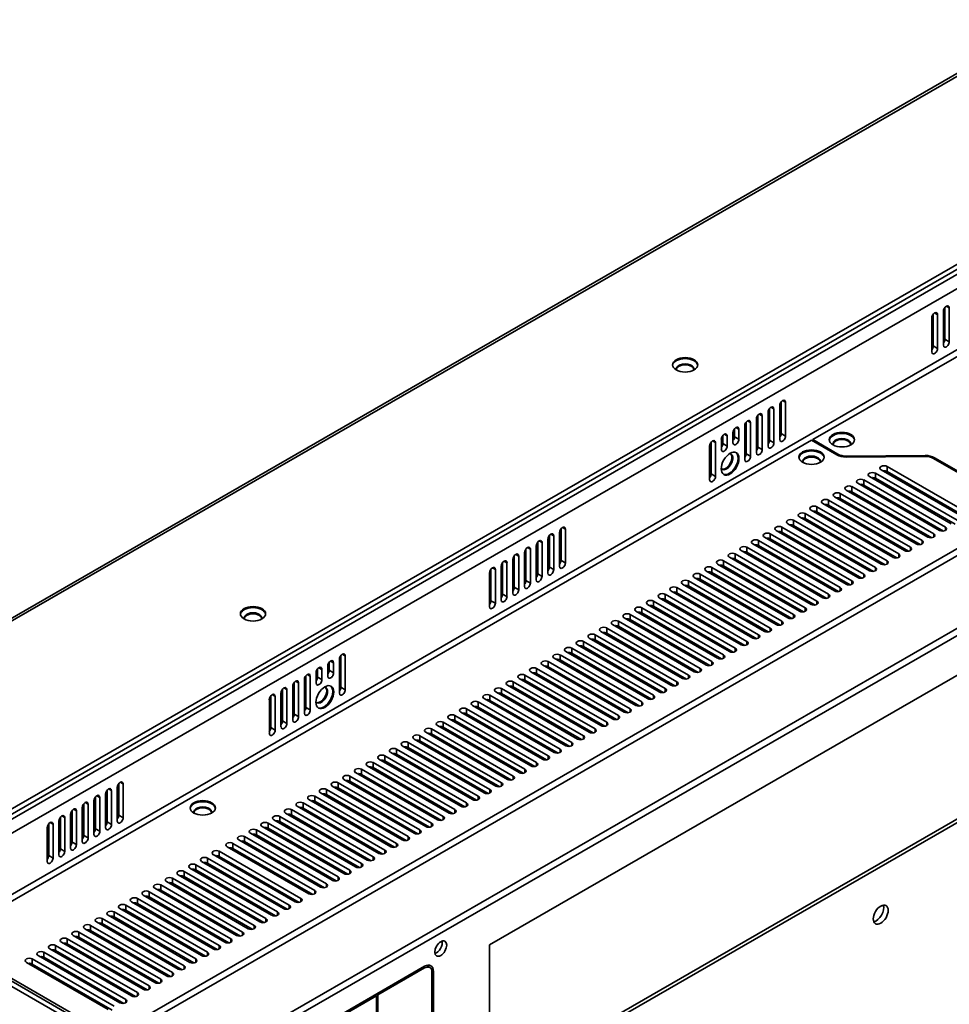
# Model space of a CAD drawing. Header units: millimetres. Extents: x 0 to 2100, y 0 to 1485.
# Tile 4 of 15: x 209 to 434, y 327 to 565. Entities that reach past the tile are written whole.
import ezdxf

# ---------------------------------------------------------------- set-up
doc = ezdxf.new("R2010")
doc.units = ezdxf.units.MM
doc.header["$LTSCALE"] = 5
doc.layers.add('Sichtbare Kanten(ISO)', color=7, linetype='Continuous', lineweight=35)
doc.layers.add('Sichtbare tangentiale Kanten(ISO)', color=7, linetype='Continuous', lineweight=35)

msp = doc.modelspace()

# ---------------------------------------------------------------- linework, layer by layer
at = {"layer": 'Sichtbare Kanten(ISO)'}
for p, q in [((458.29, 564.86), (119.5, 369.77)), ((499.71, 542.48), (159.23, 346.42)), ((499.71, 541.26), (159.23, 345.19)), ((491.4, 517.02), (189.53, 343.19)), ((400.89, 463.27), (474.96, 505.92)), ((430.07, 493.62), (430.07, 485.95)), ((431.13, 485.34), (431.13, 493.52)), ((432.55, 494.33), (432.55, 486.16)), ((432.9, 495.24), (432.9, 487.58)), ((433.96, 486.97), (433.96, 495.15)), ((429.72, 492.7), (429.72, 484.53)), ((393.25, 472.41), (393.25, 464.75)), ((394.31, 464.14), (394.31, 472.32)), ((390.07, 469.87), (390.07, 461.7)), ((390.42, 470.78), (390.42, 463.12)), ((391.48, 462.51), (391.48, 470.69)), ((392.9, 471.5), (392.9, 463.33)), ((384.77, 467.53), (384.77, 459.86)), ((385.83, 459.25), (385.83, 467.43)), ((387.24, 468.24), (387.24, 460.07)), ((387.59, 469.16), (387.59, 461.49)), ((388.66, 460.88), (388.66, 469.06)), ((381.58, 464.99), (381.58, 462.53)), ((381.94, 465.9), (381.94, 463.96)), ((383, 463.35), (383, 465.8)), ((384.41, 466.62), (384.41, 458.44)), ((400.61, 463.11), (190.06, 341.86)), ((376.28, 462.64), (376.28, 454.98)), ((377.34, 454.37), (377.34, 462.54)), ((378.76, 463.36), (378.76, 460.9)), ((379.11, 464.27), (379.11, 462.33)), ((380.17, 461.72), (380.17, 464.17)), ((400.61, 463.11), (406.72, 459.59)), ((407, 459.75), (400.89, 463.27)), ((400.89, 463.27), (400.89, 462.94)), ((375.93, 461.73), (375.93, 453.55)), ((428.1, 459.43), (409.02, 459.28)), ((409.03, 459.05), (428.11, 459.2)), ((430.13, 458.73), (451.96, 446.16)), ((452.25, 446.32), (430.41, 458.89)), ((417.47, 455.96), (437.27, 444.56)), ((438.68, 445.37), (418.88, 456.78)), ((418.88, 455.55), (438.23, 444.41)), ((433.03, 442.12), (413.23, 453.52)), ((414.64, 454.33), (434.44, 442.93)), ((435.85, 443.75), (416.06, 455.15)), ((416.06, 453.92), (435.4, 442.78)), ((408.98, 451.07), (428.78, 439.67)), ((430.2, 440.49), (410.4, 451.89)), ((410.4, 450.66), (429.74, 439.52)), ((411.81, 452.7), (431.61, 441.3)), ((413.23, 452.29), (432.57, 441.15)), ((424.54, 437.23), (404.74, 448.63)), ((406.16, 449.45), (425.95, 438.04)), ((427.37, 438.86), (407.57, 450.26)), ((407.57, 449.03), (426.91, 437.89)), ((400.5, 446.19), (420.3, 434.79)), ((421.71, 435.6), (401.91, 447)), ((401.91, 445.78), (421.26, 434.64)), ((403.33, 447.82), (423.13, 436.42)), ((404.74, 447.41), (424.09, 436.27)), ((416.06, 432.34), (396.26, 443.75)), ((397.67, 444.56), (417.47, 433.16)), ((418.88, 433.97), (399.08, 445.37)), ((399.08, 444.15), (418.43, 433.01)), ((339.94, 441.71), (339.94, 434.05)), ((341, 433.44), (341, 441.61)), ((392.01, 441.3), (411.81, 429.9)), ((413.23, 430.72), (393.43, 442.12)), ((394.84, 442.93), (414.64, 431.53)), ((396.26, 442.52), (415.6, 431.38)), ((336.75, 439.17), (336.75, 430.99)), ((337.11, 440.08), (337.11, 432.42)), ((338.17, 431.81), (338.17, 439.98)), ((339.58, 440.8), (339.58, 432.62)), ((407.57, 427.46), (387.77, 438.86)), ((389.19, 439.67), (408.98, 428.27)), ((410.4, 429.09), (390.6, 440.49)), ((390.6, 439.26), (409.94, 428.12)), ((393.43, 440.89), (412.77, 429.75)), ((331.45, 436.82), (331.45, 429.16)), ((332.51, 428.55), (332.51, 436.73)), ((333.92, 437.54), (333.92, 429.37)), ((334.28, 438.45), (334.28, 430.79)), ((335.34, 430.18), (335.34, 438.36)), ((383.53, 436.42), (403.33, 425.01)), ((404.74, 425.83), (384.94, 437.23)), ((386.36, 438.04), (406.16, 426.64)), ((387.77, 437.63), (407.12, 426.49)), ((328.27, 434.28), (328.27, 426.11)), ((328.62, 435.2), (328.62, 427.53)), ((329.68, 426.92), (329.68, 435.1)), ((331.1, 435.91), (331.1, 427.74)), ((399.08, 422.57), (379.29, 433.97)), ((380.7, 434.79), (400.5, 423.39)), ((401.91, 424.2), (382.11, 435.6)), ((382.11, 434.38), (401.46, 423.24)), ((384.94, 436), (404.29, 424.86)), ((322.96, 431.94), (322.96, 424.28)), ((324.03, 423.67), (324.03, 431.84)), ((325.44, 432.65), (325.44, 424.48)), ((325.79, 433.57), (325.79, 425.9)), ((326.85, 425.29), (326.85, 433.47)), ((375.04, 431.53), (394.84, 420.13)), ((396.26, 420.94), (376.46, 432.34)), ((377.87, 433.16), (397.67, 421.76)), ((379.29, 432.75), (398.63, 421.61)), ((322.61, 431.03), (322.61, 422.85)), ((390.6, 417.68), (370.8, 429.09)), ((372.21, 429.9), (392.01, 418.5)), ((393.43, 419.31), (373.63, 430.72)), ((373.63, 429.49), (392.97, 418.35)), ((376.46, 431.12), (395.8, 419.98)), ((366.56, 426.64), (386.36, 415.24)), ((387.77, 416.06), (367.97, 427.46)), ((369.39, 428.27), (389.19, 416.87)), ((370.8, 427.86), (390.14, 416.72)), ((363.73, 425.01), (383.53, 413.61)), ((384.94, 414.43), (365.14, 425.83)), ((365.14, 424.6), (384.49, 413.46)), ((367.97, 426.23), (387.32, 415.09)), ((379.29, 411.17), (359.49, 422.57)), ((360.9, 423.39), (380.7, 411.98)), ((382.11, 412.8), (362.32, 424.2)), ((362.32, 422.97), (381.66, 411.83)), ((355.24, 420.13), (375.04, 408.73)), ((376.46, 409.54), (356.66, 420.94)), ((356.66, 419.72), (376, 408.58)), ((358.07, 421.76), (377.87, 410.36)), ((359.49, 421.34), (378.83, 410.21)), ((370.8, 406.28), (351, 417.68)), ((352.42, 418.5), (372.21, 407.1)), ((373.63, 407.91), (353.83, 419.31)), ((353.83, 418.09), (373.17, 406.95)), ((346.76, 415.24), (366.56, 403.84)), ((367.97, 404.65), (348.17, 416.06)), ((348.17, 414.83), (367.52, 403.69)), ((349.59, 416.87), (369.39, 405.47)), ((351, 416.46), (370.35, 405.32)), ((450.28, 414.51), (322.58, 340.97)), ((362.32, 401.4), (342.52, 412.8)), ((343.93, 413.61), (363.73, 402.21)), ((365.14, 403.03), (345.34, 414.43)), ((345.34, 413.2), (364.69, 402.06)), ((286.27, 410.1), (286.27, 401.92)), ((286.62, 411.01), (286.62, 403.35)), ((287.68, 402.74), (287.68, 410.91)), ((338.27, 410.36), (358.07, 398.95)), ((359.49, 399.77), (339.69, 411.17)), ((339.69, 409.94), (359.03, 398.8)), ((341.1, 411.98), (360.9, 400.58)), ((342.52, 411.57), (361.86, 400.43)), ((280.96, 407.75), (280.96, 405.81)), ((282.02, 405.2), (282.02, 407.65)), ((283.44, 408.47), (283.44, 406.01)), ((283.79, 409.38), (283.79, 407.44)), ((284.85, 406.83), (284.85, 409.28)), ((353.83, 396.51), (334.03, 407.91)), ((335.45, 408.73), (355.24, 397.33)), ((356.66, 398.14), (336.86, 409.54)), ((336.86, 408.31), (356.2, 397.18)), ((277.78, 405.21), (277.78, 397.03)), ((278.13, 406.12), (278.13, 398.46)), ((279.19, 397.85), (279.19, 406.02)), ((280.61, 406.84), (280.61, 404.39)), ((329.79, 405.47), (349.59, 394.07)), ((351, 394.88), (331.2, 406.28)), ((332.62, 407.1), (352.42, 395.7)), ((334.03, 406.69), (353.38, 395.55)), ((272.48, 402.86), (272.48, 395.2)), ((273.54, 394.59), (273.54, 402.77)), ((274.95, 403.58), (274.95, 395.41)), ((275.31, 404.49), (275.31, 396.83)), ((276.37, 396.22), (276.37, 404.4)), ((345.34, 391.62), (325.55, 403.03)), ((326.96, 403.84), (346.76, 392.44)), ((348.17, 393.25), (328.37, 404.65)), ((328.37, 403.43), (347.72, 392.29)), ((331.2, 405.06), (350.55, 393.92)), ((269.65, 401.24), (269.65, 393.57)), ((270.71, 392.96), (270.71, 401.14)), ((272.12, 401.95), (272.12, 393.78)), ((321.3, 400.58), (341.1, 389.18)), ((342.52, 390), (322.72, 401.4)), ((324.13, 402.21), (343.93, 390.81)), ((325.55, 401.8), (344.89, 390.66)), ((269.3, 400.32), (269.3, 392.15)), ((336.86, 386.74), (317.06, 398.14)), ((318.47, 398.95), (338.27, 387.55)), ((339.69, 388.37), (319.89, 399.77)), ((319.89, 398.54), (339.23, 387.4)), ((322.72, 400.17), (342.06, 389.03)), ((312.82, 395.7), (332.62, 384.29)), ((334.03, 385.11), (314.23, 396.51)), ((315.65, 397.33), (335.45, 385.92)), ((317.06, 396.91), (336.4, 385.77)), ((328.37, 381.85), (308.58, 393.25)), ((309.99, 394.07), (329.79, 382.67)), ((331.2, 383.48), (311.4, 394.88)), ((311.4, 393.66), (330.75, 382.52)), ((314.23, 395.28), (333.58, 384.14)), ((325.55, 380.22), (305.75, 391.62)), ((307.16, 392.44), (326.96, 381.04)), ((308.58, 392.03), (327.92, 380.89)), ((301.5, 389.18), (321.3, 377.78)), ((322.72, 378.59), (302.92, 390)), ((302.92, 388.77), (322.26, 377.63)), ((304.33, 390.81), (324.13, 379.41)), ((305.75, 390.4), (325.09, 379.26)), ((317.06, 375.34), (297.26, 386.74)), ((298.68, 387.55), (318.47, 376.15)), ((319.89, 376.97), (300.09, 388.37)), ((300.09, 387.14), (319.43, 376)), ((293.02, 384.29), (312.82, 372.89)), ((314.23, 373.71), (294.43, 385.11)), ((294.43, 383.88), (313.78, 372.74)), ((295.85, 385.92), (315.65, 374.52)), ((297.26, 385.51), (316.61, 374.37)), ((308.58, 370.45), (288.78, 381.85)), ((290.19, 382.67), (309.99, 371.26)), ((311.4, 372.08), (291.6, 383.48)), ((291.6, 382.25), (310.95, 371.11)), ((232.48, 379.12), (232.48, 370.95)), ((232.83, 380.03), (232.83, 372.37)), ((233.89, 371.76), (233.89, 379.94)), ((284.53, 379.41), (304.33, 368.01)), ((305.75, 368.82), (285.95, 380.22)), ((285.95, 379), (305.29, 367.86)), ((287.36, 381.04), (307.16, 369.64)), ((288.78, 380.63), (308.12, 369.49)), ((322.58, 306.22), (449.5, 379.32)), ((227.17, 376.77), (227.17, 369.11)), ((228.23, 368.5), (228.23, 376.68)), ((229.65, 377.49), (229.65, 369.32)), ((230, 378.4), (230, 370.74)), ((231.06, 370.13), (231.06, 378.31)), ((300.09, 365.56), (280.29, 376.97)), ((281.71, 377.78), (301.5, 366.38)), ((302.92, 367.19), (283.12, 378.59)), ((283.12, 377.37), (302.46, 366.23)), ((322.58, 305.33), (450.28, 378.87)), ((223.99, 374.23), (223.99, 366.06)), ((224.34, 375.15), (224.34, 367.48)), ((225.41, 366.87), (225.41, 375.05)), ((226.82, 375.86), (226.82, 367.69)), ((276.05, 374.52), (295.85, 363.12)), ((297.26, 363.93), (277.46, 375.34)), ((278.88, 376.15), (298.68, 364.75)), ((280.29, 375.74), (299.64, 364.6)), ((218.69, 371.89), (218.69, 364.23)), ((219.75, 363.62), (219.75, 371.79)), ((221.16, 372.61), (221.16, 364.43)), ((221.52, 373.52), (221.52, 365.86)), ((222.58, 365.24), (222.58, 373.42)), ((291.6, 360.68), (271.81, 372.08)), ((273.22, 372.89), (293.02, 361.49)), ((294.43, 362.31), (274.63, 373.71)), ((274.63, 372.48), (293.98, 361.34)), ((277.46, 374.11), (296.81, 362.97)), ((215.86, 370.26), (215.86, 362.6)), ((216.92, 361.99), (216.92, 370.16)), ((218.33, 370.98), (218.33, 362.8)), ((267.56, 369.64), (287.36, 358.23)), ((288.78, 359.05), (268.98, 370.45)), ((270.39, 371.26), (290.19, 359.86)), ((271.81, 370.85), (291.15, 359.71)), ((215.51, 369.35), (215.51, 361.17)), ((283.12, 355.79), (263.32, 367.19)), ((264.73, 368.01), (284.53, 356.61)), ((285.95, 357.42), (266.15, 368.82)), ((266.15, 367.6), (285.49, 356.46)), ((268.98, 369.22), (288.32, 358.08)), ((259.08, 364.75), (278.88, 353.35)), ((280.29, 354.16), (260.49, 365.56)), ((261.91, 366.38), (281.71, 354.98)), ((263.32, 365.97), (282.66, 354.83)), ((255.72, 362.82), (275.52, 351.41)), ((276.93, 352.23), (257.13, 363.63)), ((257.13, 362.4), (276.48, 351.26)), ((260.49, 364.34), (279.84, 353.2)), ((271.28, 348.97), (251.48, 360.37)), ((252.89, 361.19), (272.69, 349.78)), ((274.1, 350.6), (254.3, 362)), ((254.3, 360.77), (273.65, 349.63)), ((247.23, 357.93), (267.03, 346.53)), ((268.45, 347.34), (248.65, 358.74)), ((248.65, 357.52), (267.99, 346.38)), ((250.06, 359.56), (269.86, 348.16)), ((251.48, 359.15), (270.82, 348.01)), ((262.79, 344.08), (242.99, 355.49)), ((244.41, 356.3), (264.2, 344.9)), ((265.62, 345.71), (245.82, 357.11)), ((245.82, 355.89), (265.16, 344.75)), ((238.75, 353.04), (258.55, 341.64)), ((259.96, 342.46), (240.16, 353.86)), ((241.58, 354.67), (261.38, 343.27)), ((242.99, 354.26), (262.34, 343.12)), ((254.3, 339.2), (234.51, 350.6)), ((235.92, 351.41), (255.72, 340.01)), ((257.13, 340.83), (237.33, 352.23)), ((237.33, 351), (256.68, 339.86)), ((240.16, 352.63), (259.51, 341.49)), ((230.26, 348.16), (250.06, 336.75)), ((251.48, 337.57), (231.68, 348.97)), ((233.09, 349.78), (252.89, 338.38)), ((234.51, 349.37), (253.85, 338.23)), ((245.82, 334.31), (226.02, 345.71)), ((227.43, 346.53), (247.23, 335.13)), ((248.65, 335.94), (228.85, 347.34)), ((228.85, 346.12), (248.19, 334.98)), ((231.68, 347.74), (251.02, 336.6)), ((221.78, 343.27), (241.58, 331.87)), ((242.99, 332.68), (223.19, 344.08)), ((224.61, 344.9), (244.41, 333.5)), ((226.02, 344.49), (245.36, 333.35)), ((237.33, 329.43), (217.54, 340.83)), ((218.95, 341.64), (238.75, 330.24)), ((240.16, 331.05), (220.36, 342.46)), ((220.36, 341.23), (239.71, 330.09)), ((223.19, 342.86), (242.54, 331.72)), ((322.58, 340.97), (322.58, 305.33)), ((234.51, 327.8), (214.71, 339.2)), ((216.12, 340.01), (235.92, 328.61)), ((217.54, 339.6), (236.88, 328.46)), ((229.07, 318.18), (196.6, 336.87)), ((197.67, 337.49), (230.13, 318.79)), ((198.09, 337.91), (231.04, 318.94)), ((210.46, 336.75), (230.26, 325.35)), ((231.68, 326.17), (211.88, 337.57)), ((211.88, 336.34), (231.22, 325.2)), ((213.29, 338.38), (233.09, 326.98)), ((214.71, 337.97), (234.05, 326.83)), ((306.91, 335.8), (255.29, 306.07)), ((295.6, 328.87), (306.91, 335.39)), ((307.33, 335.99), (308.16, 335.51)), ((308.68, 334.36), (308.68, 218.27)), ((309.03, 218.47), (309.03, 334.56)), ((295.6, 328.87), (295.24, 329.08)), ((295.25, 328.67), (266.96, 312.38)), ((294.89, 328.87), (295.25, 328.67)), ((295.25, 318.86), (295.25, 328.67)), ((295.6, 318.65), (295.6, 328.87))]:
    msp.add_line(p, q, dxfattribs=at)
for centre, major_axis, ratio, start_param, end_param in [((433.25, 494.74), (-0.499, -0.867), 0.578093, 2.354261, 5.495853), ((430.42, 493.11), (-0.499, -0.867), 0.578093, 2.354261, 5.495853), ((432.19, 487.18), (0.499, 0.867), 0.578093, 4.448672, 5.495853), ((433.25, 486.56), (-0.499, -0.867), 0.578093, 5.495853, 8.637446), ((429.36, 485.55), (0.499, 0.867), 0.578093, 4.448672, 5.495853), ((430.42, 484.94), (-0.499, -0.867), 0.578093, 5.495853, 8.637446), ((369.99, 481.13), (-3.05, 0), 0.575865, 3.213807, 6.210978), ((369.99, 480.39), (2.15, 0), 0.575865, 6.046921, 9.661058), ((369.99, 480.16), (-2.15, 0), 0.575862, 3.237479, 6.187285), ((393.6, 471.91), (-0.499, -0.867), 0.578093, 2.354261, 5.495853), ((387.95, 468.65), (-0.499, -0.867), 0.578093, 2.354261, 5.495853), ((390.78, 470.28), (-0.499, -0.867), 0.578093, 2.354261, 5.495853), ((385.12, 467.02), (-0.499, -0.867), 0.578093, 2.354261, 5.495853), ((382.29, 465.39), (-0.499, -0.867), 0.578093, 2.354261, 5.495853), ((392.54, 464.34), (0.499, 0.867), 0.578093, 4.448676, 5.495853), ((407.96, 463.02), (-3.05, 0), 0.575858, 3.213801, 6.21097), ((376.63, 462.14), (-0.499, -0.867), 0.578093, 2.354261, 5.495853), ((379.46, 463.76), (-0.499, -0.867), 0.578093, 2.354261, 5.495853), ((381.23, 463.55), (0.499, 0.867), 0.578093, 4.448678, 5.495853), ((382.29, 462.94), (-0.499, -0.867), 0.578093, 5.495853, 8.637446), ((389.72, 462.72), (0.499, 0.867), 0.578093, 4.448677, 5.495853), ((390.78, 462.1), (-0.499, -0.867), 0.578093, 5.495853, 8.637446), ((393.6, 463.73), (-0.499, -0.867), 0.578093, 5.495853, 8.637446), ((407.96, 462.28), (2.15, 0), 0.575858, 6.046909, 9.661038), ((407.96, 462.04), (2.15, 0), 0.575862, 0.095901, 3.045705), ((378.4, 461.92), (0.499, 0.867), 0.578093, 4.448678, 5.495853), ((379.46, 461.31), (-0.499, -0.867), 0.578093, 5.495853, 8.637446), ((380.66, 457.59), (1.52, 2.64), 0.578097, 3.213385, 6.211386), ((386.89, 461.09), (0.499, 0.867), 0.578093, 4.448677, 5.495853), ((387.95, 460.48), (-0.499, -0.867), 0.578093, 5.495853, 8.637446), ((400.61, 458.78), (-3.05, 0), 0.575862, 3.213804, 6.210974), ((380.02, 457.96), (-1.07, -1.86), 0.578097, 6.040749, 9.667198), ((379.82, 458.08), (-1.07, -1.86), 0.578093, 0.095345, 3.046261), ((384.06, 459.46), (0.499, 0.867), 0.578093, 4.448677, 5.495853), ((385.12, 458.85), (-0.499, -0.867), 0.578093, 5.495853, 8.637446), ((400.61, 458.05), (2.15, 0), 0.575862, 6.046914, 9.661049), ((400.61, 457.81), (-2.15, 0), 0.575862, 3.237486, 6.187292), ((408.98, 460.89), (-3.2, 0), 0.575862, 0.785398, 1.58488), ((408.98, 460.89), (-2.8, 0), 0.575862, 0.785398, 1.58488), ((428.15, 457.59), (3.2, 0), 0.575862, 0.785398, 1.58488), ((428.15, 457.59), (-2.8, 0), 0.575862, 3.926991, 4.726473), ((415.35, 454.74), (-1, 0), 0.575862, 3.926991, 7.068583), ((418.18, 456.37), (-1, 0), 0.575862, 3.926991, 7.068583), ((418.18, 455.14), (1, 0), 0.575862, 0.785398, 1.825871), ((375.57, 454.57), (0.499, 0.867), 0.578093, 4.448678, 5.495853), ((376.63, 453.96), (-0.499, -0.867), 0.578093, 5.495853, 8.637446), ((412.52, 453.11), (-1, 0), 0.575862, 3.926991, 7.068583), ((415.35, 453.51), (1, 0), 0.575862, 0.785398, 1.825871), ((406.86, 449.85), (-1, 0), 0.575862, 3.926991, 7.068583), ((409.69, 451.48), (-1, 0), 0.575862, 3.926991, 7.068583), ((409.69, 450.26), (1, 0), 0.575862, 0.785398, 1.825871), ((412.52, 451.88), (1, 0), 0.575862, 0.785398, 1.825871), ((404.03, 448.22), (-1, 0), 0.575862, 3.926991, 7.068583), ((406.86, 448.63), (1, 0), 0.575862, 0.785398, 1.825871), ((401.21, 446.6), (-1, 0), 0.575862, 3.926991, 7.068583), ((401.21, 445.37), (1, 0), 0.575862, 0.785398, 1.825871), ((404.03, 447), (1, 0), 0.575862, 0.785398, 1.825871), ((395.55, 443.34), (-1, 0), 0.575862, 3.926991, 7.068583), ((398.38, 444.97), (-1, 0), 0.575862, 3.926991, 7.068583), ((398.38, 443.74), (1, 0), 0.575862, 0.785398, 1.825871), ((340.29, 441.21), (-0.499, -0.867), 0.578093, 2.354261, 5.495853), ((392.72, 441.71), (-1, 0), 0.575862, 3.926991, 7.068583), ((392.72, 440.48), (1, 0), 0.575862, 0.785398, 1.825871), ((395.55, 442.11), (1, 0), 0.575862, 0.785398, 1.825871), ((432.32, 441.71), (1, 0), 0.575862, 3.926991, 7.068583), ((334.63, 437.95), (-0.499, -0.867), 0.578093, 2.354261, 5.495853), ((337.46, 439.58), (-0.499, -0.867), 0.578093, 2.354261, 5.495853), ((387.06, 438.45), (-1, 0), 0.575862, 3.926991, 7.068583), ((389.89, 440.08), (-1, 0), 0.575862, 3.926991, 7.068583), ((389.89, 438.85), (1, 0), 0.575862, 0.785398, 1.825871), ((426.66, 438.45), (1, 0), 0.575862, 3.926991, 7.068583), ((429.49, 440.08), (1, 0), 0.575862, 3.926991, 7.068583), ((331.8, 436.32), (-0.499, -0.867), 0.578093, 2.354261, 5.495853), ((384.24, 436.82), (-1, 0), 0.575862, 3.926991, 7.068583), ((384.24, 435.6), (1, 0), 0.575862, 0.785398, 1.825871), ((387.06, 437.23), (1, 0), 0.575862, 0.785398, 1.825871), ((423.83, 436.82), (1, 0), 0.575862, 3.926991, 7.068583), ((326.15, 433.06), (-0.499, -0.867), 0.578093, 2.354261, 5.495853), ((328.98, 434.69), (-0.499, -0.867), 0.578093, 2.354261, 5.495853), ((339.23, 433.64), (0.499, 0.867), 0.578093, 4.448682, 5.495853), ((378.58, 433.57), (-1, 0), 0.575862, 3.926991, 7.068583), ((381.41, 435.19), (-1, 0), 0.575862, 3.926991, 7.068583), ((381.41, 433.97), (1, 0), 0.575862, 0.785398, 1.825871), ((418.18, 433.57), (1, 0), 0.575862, 3.926991, 7.068583), ((421.01, 435.19), (1, 0), 0.575862, 3.926991, 7.068583), ((323.32, 431.43), (-0.499, -0.867), 0.578093, 2.354261, 5.495853), ((336.4, 432.01), (0.499, 0.867), 0.578093, 4.448682, 5.495853), ((337.46, 431.4), (-0.499, -0.867), 0.578093, 5.495853, 8.637446), ((340.29, 433.03), (-0.499, -0.867), 0.578093, 5.495853, 8.637446), ((375.75, 431.94), (-1, 0), 0.575862, 3.926991, 7.068583), ((378.58, 432.34), (1, 0), 0.575862, 0.785398, 1.825871), ((415.35, 431.94), (1, 0), 0.575862, 3.926991, 7.068583), ((330.74, 428.76), (0.499, 0.867), 0.578093, 4.448683, 5.495853), ((333.57, 430.38), (0.499, 0.867), 0.578093, 4.448682, 5.495853), ((334.63, 429.77), (-0.499, -0.867), 0.578093, 5.495853, 8.637446), ((370.09, 428.68), (-1, 0), 0.575862, 3.926991, 7.068583), ((372.92, 430.31), (-1, 0), 0.575862, 3.926991, 7.068583), ((372.92, 429.08), (1, 0), 0.575862, 0.785398, 1.825871), ((375.75, 430.71), (1, 0), 0.575862, 0.785398, 1.825871), ((409.69, 428.68), (1, 0), 0.575862, 3.926991, 7.068583), ((412.52, 430.31), (1, 0), 0.575862, 3.926991, 7.068583), ((327.91, 427.13), (0.499, 0.867), 0.578093, 4.448683, 5.495853), ((328.98, 426.52), (-0.499, -0.867), 0.578093, 5.495853, 8.637446), ((331.8, 428.14), (-0.499, -0.867), 0.578093, 5.495853, 8.637446), ((367.27, 427.05), (-1, 0), 0.575862, 3.926991, 7.068583), ((370.09, 427.45), (1, 0), 0.575862, 0.785398, 1.825871), ((406.86, 427.05), (1, 0), 0.575862, 3.926991, 7.068583), ((322.26, 423.87), (0.499, 0.867), 0.578093, 4.448684, 5.495853), ((325.09, 425.5), (0.499, 0.867), 0.578093, 4.448683, 5.495853), ((326.15, 424.89), (-0.499, -0.867), 0.578093, 5.495853, 8.637446), ((361.61, 423.79), (-1, 0), 0.575862, 3.926991, 7.068583), ((364.44, 425.42), (-1, 0), 0.575862, 3.926991, 7.068583), ((364.44, 424.2), (1, 0), 0.575862, 0.785398, 1.825871), ((367.27, 425.82), (1, 0), 0.575862, 0.785398, 1.825871), ((404.03, 425.42), (1, 0), 0.575862, 3.926991, 7.068583), ((265.34, 420.86), (-3.05, 0), 0.575865, 3.213807, 6.210978), ((323.32, 423.26), (-0.499, -0.867), 0.578093, 5.495853, 8.637446), ((358.78, 422.16), (-1, 0), 0.575862, 3.926991, 7.068583), ((361.61, 422.57), (1, 0), 0.575862, 0.785398, 1.825871), ((398.38, 422.16), (1, 0), 0.575862, 3.926991, 7.068583), ((401.21, 423.79), (1, 0), 0.575862, 3.926991, 7.068583), ((265.34, 420.13), (2.15, 0), 0.575865, 6.046921, 9.661058), ((265.34, 419.89), (-2.15, 0), 0.575862, 3.237479, 6.187285), ((353.12, 418.91), (-1, 0), 0.575862, 3.926991, 7.068583), ((355.95, 420.54), (-1, 0), 0.575862, 3.926991, 7.068583), ((355.95, 419.31), (1, 0), 0.575862, 0.785398, 1.825871), ((358.78, 420.94), (1, 0), 0.575862, 0.785398, 1.825871), ((395.55, 420.54), (1, 0), 0.575862, 3.926991, 7.068583), ((350.29, 417.28), (-1, 0), 0.575862, 3.926991, 7.068583), ((353.12, 417.68), (1, 0), 0.575862, 0.785398, 1.825871), ((389.89, 417.28), (1, 0), 0.575862, 3.926991, 7.068583), ((392.72, 418.91), (1, 0), 0.575862, 3.926991, 7.068583), ((347.47, 415.65), (-1, 0), 0.575862, 3.926991, 7.068583), ((347.47, 414.42), (1, 0), 0.575862, 0.785398, 1.825871), ((350.29, 416.05), (1, 0), 0.575862, 0.785398, 1.825871), ((387.06, 415.65), (1, 0), 0.575862, 3.926991, 7.068583), ((341.81, 412.39), (-1, 0), 0.575862, 3.926991, 7.068583), ((344.64, 414.02), (-1, 0), 0.575862, 3.926991, 7.068583), ((344.64, 412.79), (1, 0), 0.575862, 0.785398, 1.825871), ((381.41, 412.39), (1, 0), 0.575862, 3.926991, 7.068583), ((384.24, 414.02), (1, 0), 0.575862, 3.926991, 7.068583), ((286.97, 410.5), (-0.499, -0.867), 0.578093, 2.354261, 5.495853), ((338.98, 410.76), (-1, 0), 0.575862, 3.926991, 7.068583), ((338.98, 409.54), (1, 0), 0.575862, 0.785398, 1.825871), ((341.81, 411.16), (1, 0), 0.575862, 0.785398, 1.825871), ((378.58, 410.76), (1, 0), 0.575862, 3.926991, 7.068583), ((281.32, 407.25), (-0.499, -0.867), 0.578093, 2.354261, 5.495853), ((284.14, 408.87), (-0.499, -0.867), 0.578093, 2.354261, 5.495853), ((333.32, 407.5), (-1, 0), 0.575862, 3.926991, 7.068583), ((336.15, 409.13), (-1, 0), 0.575862, 3.926991, 7.068583), ((336.15, 407.91), (1, 0), 0.575862, 0.785398, 1.825871), ((372.92, 407.5), (1, 0), 0.575862, 3.926991, 7.068583), ((375.75, 409.13), (1, 0), 0.575862, 3.926991, 7.068583), ((278.49, 405.62), (-0.499, -0.867), 0.578093, 2.354261, 5.495853), ((280.26, 405.4), (0.499, 0.867), 0.578093, 4.448688, 5.495853), ((281.32, 404.79), (-0.499, -0.867), 0.578093, 5.495853, 8.637446), ((283.08, 407.03), (0.499, 0.867), 0.578093, 4.448688, 5.495853), ((284.14, 406.42), (-0.499, -0.867), 0.578093, 5.495853, 8.637446), ((330.5, 405.88), (-1, 0), 0.575862, 3.926991, 7.068583), ((330.5, 404.65), (1, 0), 0.575862, 0.785398, 1.825871), ((333.32, 406.28), (1, 0), 0.575862, 0.785398, 1.825871), ((370.09, 405.88), (1, 0), 0.575862, 3.926991, 7.068583), ((272.83, 402.36), (-0.499, -0.867), 0.578093, 2.354261, 5.495853), ((275.66, 403.99), (-0.499, -0.867), 0.578093, 2.354261, 5.495853), ((281.87, 401.44), (-1.07, -1.86), 0.578097, 6.040754, 9.667193), ((281.67, 401.56), (-1.07, -1.86), 0.578093, 0.095346, 3.04626), ((282.51, 401.07), (1.52, 2.64), 0.578097, 3.213386, 6.211384), ((285.91, 402.94), (0.499, 0.867), 0.578093, 4.448687, 5.495853), ((324.84, 402.62), (-1, 0), 0.575862, 3.926991, 7.068583), ((327.67, 404.25), (-1, 0), 0.575862, 3.926991, 7.068583), ((327.67, 403.02), (1, 0), 0.575862, 0.785398, 1.825871), ((364.44, 402.62), (1, 0), 0.575862, 3.926991, 7.068583), ((367.27, 404.25), (1, 0), 0.575862, 3.926991, 7.068583), ((270, 400.73), (-0.499, -0.867), 0.578093, 2.354261, 5.495853), ((286.97, 402.33), (-0.499, -0.867), 0.578093, 5.495853, 8.637446), ((322.01, 400.99), (-1, 0), 0.575862, 3.926991, 7.068583), ((324.84, 401.39), (1, 0), 0.575862, 0.785398, 1.825871), ((361.61, 400.99), (1, 0), 0.575862, 3.926991, 7.068583), ((277.43, 398.05), (0.499, 0.867), 0.578093, 4.448688, 5.495853), ((316.35, 397.73), (-1, 0), 0.575862, 3.926991, 7.068583), ((319.18, 399.36), (-1, 0), 0.575862, 3.926991, 7.068583), ((319.18, 398.13), (1, 0), 0.575862, 0.785398, 1.825871), ((322.01, 399.76), (1, 0), 0.575862, 0.785398, 1.825871), ((355.95, 397.73), (1, 0), 0.575862, 3.926991, 7.068583), ((358.78, 399.36), (1, 0), 0.575862, 3.926991, 7.068583), ((274.6, 396.42), (0.499, 0.867), 0.578093, 4.448689, 5.495853), ((275.66, 395.81), (-0.499, -0.867), 0.578093, 5.495853, 8.637446), ((278.49, 397.44), (-0.499, -0.867), 0.578093, 5.495853, 8.637446), ((313.52, 396.1), (-1, 0), 0.575862, 3.926991, 7.068583), ((316.35, 396.51), (1, 0), 0.575862, 0.785398, 1.825871), ((353.12, 396.1), (1, 0), 0.575862, 3.926991, 7.068583), ((268.94, 393.17), (0.499, 0.867), 0.578093, 4.448689, 5.495853), ((271.77, 394.79), (0.499, 0.867), 0.578093, 4.448689, 5.495853), ((272.83, 394.18), (-0.499, -0.867), 0.578093, 5.495853, 8.637446), ((307.87, 392.85), (-1, 0), 0.575862, 3.926991, 7.068583), ((310.7, 394.47), (-1, 0), 0.575862, 3.926991, 7.068583), ((310.7, 393.25), (1, 0), 0.575862, 0.785398, 1.825871), ((313.52, 394.88), (1, 0), 0.575862, 0.785398, 1.825871), ((347.47, 392.85), (1, 0), 0.575862, 3.926991, 7.068583), ((350.29, 394.47), (1, 0), 0.575862, 3.926991, 7.068583), ((270, 392.56), (-0.499, -0.867), 0.578093, 5.495853, 8.637446), ((305.04, 391.22), (-1, 0), 0.575862, 3.926991, 7.068583), ((307.87, 391.62), (1, 0), 0.575862, 0.785398, 1.825871), ((344.64, 391.22), (1, 0), 0.575862, 3.926991, 7.068583), ((299.38, 387.96), (-1, 0), 0.575862, 3.926991, 7.068583), ((302.21, 389.59), (-1, 0), 0.575862, 3.926991, 7.068583), ((302.21, 388.36), (1, 0), 0.575862, 0.785398, 1.825871), ((305.04, 389.99), (1, 0), 0.575862, 0.785398, 1.825871), ((341.81, 389.59), (1, 0), 0.575862, 3.926991, 7.068583), ((296.55, 386.33), (-1, 0), 0.575862, 3.926991, 7.068583), ((299.38, 386.73), (1, 0), 0.575862, 0.785398, 1.825871), ((336.15, 386.33), (1, 0), 0.575862, 3.926991, 7.068583), ((338.98, 387.96), (1, 0), 0.575862, 3.926991, 7.068583), ((290.9, 383.07), (-1, 0), 0.575862, 3.926991, 7.068583), ((293.73, 384.7), (-1, 0), 0.575862, 3.926991, 7.068583), ((293.73, 383.48), (1, 0), 0.575862, 0.785398, 1.825871), ((296.55, 385.1), (1, 0), 0.575862, 0.785398, 1.825871), ((333.32, 384.7), (1, 0), 0.575862, 3.926991, 7.068583), ((288.07, 381.44), (-1, 0), 0.575862, 3.926991, 7.068583), ((290.9, 381.85), (1, 0), 0.575862, 0.785398, 1.825871), ((327.67, 381.44), (1, 0), 0.575862, 3.926991, 7.068583), ((330.5, 383.07), (1, 0), 0.575862, 3.926991, 7.068583), ((233.18, 379.53), (-0.499, -0.867), 0.578093, 2.354261, 5.495853), ((285.24, 379.82), (-1, 0), 0.575862, 3.926991, 7.068583), ((285.24, 378.59), (1, 0), 0.575862, 0.785398, 1.825871), ((288.07, 380.22), (1, 0), 0.575862, 0.785398, 1.825871), ((324.84, 379.82), (1, 0), 0.575862, 3.926991, 7.068583), ((227.53, 376.27), (-0.499, -0.867), 0.578093, 2.354261, 5.495853), ((230.36, 377.9), (-0.499, -0.867), 0.578093, 2.354261, 5.495853), ((279.58, 376.56), (-1, 0), 0.575862, 3.926991, 7.068583), ((282.41, 378.19), (-1, 0), 0.575862, 3.926991, 7.068583), ((282.41, 376.96), (1, 0), 0.575862, 0.785398, 1.825871), ((319.18, 376.56), (1, 0), 0.575862, 3.926991, 7.068583), ((322.01, 378.19), (1, 0), 0.575862, 3.926991, 7.068583), ((224.7, 374.64), (-0.499, -0.867), 0.578093, 2.354261, 5.495853), ((253.17, 373.88), (-3.05, 0), 0.575862, 3.213804, 6.210974), ((253.17, 373.15), (2.15, 0), 0.575862, 6.046914, 9.661049), ((276.76, 374.93), (-1, 0), 0.575862, 3.926991, 7.068583), ((276.76, 373.7), (1, 0), 0.575862, 0.785398, 1.825871), ((279.58, 375.33), (1, 0), 0.575862, 0.785398, 1.825871), ((316.35, 374.93), (1, 0), 0.575862, 3.926991, 7.068583), ((219.04, 371.38), (-0.499, -0.867), 0.578093, 2.354261, 5.495853), ((221.87, 373.01), (-0.499, -0.867), 0.578093, 2.354261, 5.495853), ((232.12, 371.96), (0.499, 0.867), 0.578093, 4.448693, 5.495853), ((253.17, 372.91), (-2.15, 0), 0.575862, 3.237486, 6.187292), ((271.1, 371.67), (-1, 0), 0.575862, 3.926991, 7.068583), ((273.93, 373.3), (-1, 0), 0.575862, 3.926991, 7.068583), ((273.93, 372.07), (1, 0), 0.575862, 0.785398, 1.825871), ((310.7, 371.67), (1, 0), 0.575862, 3.926991, 7.068583), ((313.52, 373.3), (1, 0), 0.575862, 3.926991, 7.068583), ((216.21, 369.76), (-0.499, -0.867), 0.578093, 2.354261, 5.495853), ((229.29, 370.33), (0.499, 0.867), 0.578093, 4.448693, 5.495853), ((230.36, 369.72), (-0.499, -0.867), 0.578093, 5.495853, 8.637446), ((233.18, 371.35), (-0.499, -0.867), 0.578093, 5.495853, 8.637446), ((268.27, 370.04), (-1, 0), 0.575862, 3.926991, 7.068583), ((268.27, 368.82), (1, 0), 0.575862, 0.785398, 1.825871), ((271.1, 370.45), (1, 0), 0.575862, 0.785398, 1.825871), ((307.87, 370.04), (1, 0), 0.575862, 3.926991, 7.068583), ((223.64, 367.08), (0.499, 0.867), 0.578093, 4.448694, 5.495853), ((226.47, 368.71), (0.499, 0.867), 0.578093, 4.448694, 5.495853), ((227.53, 368.1), (-0.499, -0.867), 0.578093, 5.495853, 8.637446), ((262.61, 366.79), (-1, 0), 0.575862, 3.926991, 7.068583), ((265.44, 368.41), (-1, 0), 0.575862, 3.926991, 7.068583), ((265.44, 367.19), (1, 0), 0.575862, 0.785398, 1.825871), ((302.21, 366.79), (1, 0), 0.575862, 3.926991, 7.068583), ((305.04, 368.41), (1, 0), 0.575862, 3.926991, 7.068583), ((220.81, 365.45), (0.499, 0.867), 0.578093, 4.448694, 5.495853), ((221.87, 364.84), (-0.499, -0.867), 0.578093, 5.495853, 8.637446), ((224.7, 366.47), (-0.499, -0.867), 0.578093, 5.495853, 8.637446), ((259.78, 365.16), (-1, 0), 0.575862, 3.926991, 7.068583), ((262.61, 365.56), (1, 0), 0.575862, 0.785398, 1.825871), ((299.38, 365.16), (1, 0), 0.575862, 3.926991, 7.068583), ((215.15, 362.19), (0.499, 0.867), 0.578093, 4.448695, 5.495853), ((217.98, 363.82), (0.499, 0.867), 0.578093, 4.448694, 5.495853), ((219.04, 363.21), (-0.499, -0.867), 0.578093, 5.495853, 8.637446), ((256.43, 363.22), (-1, 0), 0.575862, 3.926991, 7.068583), ((256.43, 362), (1, 0), 0.575862, 0.785398, 1.825871), ((259.78, 363.93), (1, 0), 0.575862, 0.785398, 1.825871), ((293.73, 361.9), (1, 0), 0.575862, 3.926991, 7.068583), ((296.55, 363.53), (1, 0), 0.575862, 3.926991, 7.068583), ((216.21, 361.58), (-0.499, -0.867), 0.578093, 5.495853, 8.637446), ((250.77, 359.96), (-1, 0), 0.575862, 3.926991, 7.068583), ((253.6, 361.59), (-1, 0), 0.575862, 3.926991, 7.068583), ((253.6, 360.37), (1, 0), 0.575862, 0.785398, 1.825871), ((290.9, 360.27), (1, 0), 0.575862, 3.926991, 7.068583), ((247.94, 358.34), (-1, 0), 0.575862, 3.926991, 7.068583), ((247.94, 357.11), (1, 0), 0.575862, 0.785398, 1.825871), ((250.77, 358.74), (1, 0), 0.575862, 0.785398, 1.825871), ((288.07, 358.64), (1, 0), 0.575862, 3.926991, 7.068583), ((242.28, 355.08), (-1, 0), 0.575862, 3.926991, 7.068583), ((245.11, 356.71), (-1, 0), 0.575862, 3.926991, 7.068583), ((245.11, 355.48), (1, 0), 0.575862, 0.785398, 1.825871), ((282.41, 355.38), (1, 0), 0.575862, 3.926991, 7.068583), ((285.24, 357.01), (1, 0), 0.575862, 3.926991, 7.068583), ((239.46, 353.45), (-1, 0), 0.575862, 3.926991, 7.068583), ((239.46, 352.22), (1, 0), 0.575862, 0.785398, 1.825871), ((242.28, 353.85), (1, 0), 0.575862, 0.785398, 1.825871), ((279.58, 353.76), (1, 0), 0.575862, 3.926991, 7.068583), ((233.8, 350.19), (-1, 0), 0.575862, 3.926991, 7.068583), ((236.63, 351.82), (-1, 0), 0.575862, 3.926991, 7.068583), ((236.63, 350.59), (1, 0), 0.575862, 0.785398, 1.825871), ((273.4, 350.19), (1, 0), 0.575862, 3.926991, 7.068583), ((276.23, 351.82), (1, 0), 0.575862, 3.926991, 7.068583), ((416.3, 348.91), (-1.27, -2.21), 0.578093, 0.4281, 2.713492), ((230.97, 348.56), (-1, 0), 0.575862, 3.926991, 7.068583), ((233.8, 348.97), (1, 0), 0.575862, 0.785398, 1.825871), ((270.57, 348.56), (1, 0), 0.575862, 3.926991, 7.068583), ((225.31, 345.31), (-1, 0), 0.575862, 3.926991, 7.068583), ((228.14, 346.93), (-1, 0), 0.575862, 3.926991, 7.068583), ((228.14, 345.71), (1, 0), 0.575862, 0.785398, 1.825871), ((230.97, 347.34), (1, 0), 0.575862, 0.785398, 1.825871), ((264.91, 345.31), (1, 0), 0.575862, 3.926991, 7.068583), ((267.74, 346.93), (1, 0), 0.575862, 3.926991, 7.068583), ((222.48, 343.68), (-1, 0), 0.575862, 3.926991, 7.068583), ((225.31, 344.08), (1, 0), 0.575862, 0.785398, 1.825871), ((262.08, 343.68), (1, 0), 0.575862, 3.926991, 7.068583), ((216.83, 340.42), (-1, 0), 0.575862, 3.926991, 7.068583), ((219.66, 342.05), (-1, 0), 0.575862, 3.926991, 7.068583), ((219.66, 340.82), (1, 0), 0.575862, 0.785398, 1.825871), ((222.48, 342.45), (1, 0), 0.575862, 0.785398, 1.825871), ((256.43, 340.42), (1, 0), 0.575862, 3.926991, 7.068583), ((259.25, 342.05), (1, 0), 0.575862, 3.926991, 7.068583), ((309.74, 340.69), (-1.02, -1.78), 0.578093, 0.542638, 2.598955), ((214, 338.79), (-1, 0), 0.575862, 3.926991, 7.068583), ((216.83, 339.19), (1, 0), 0.575862, 0.785398, 1.825871), ((253.6, 338.79), (1, 0), 0.575862, 3.926991, 7.068583), ((211.17, 337.16), (-1, 0), 0.575862, 3.926991, 7.068583), ((211.17, 335.94), (1, 0), 0.575862, 0.785398, 1.825871), ((214, 337.56), (1, 0), 0.575862, 0.785398, 1.825871), ((250.77, 337.16), (1, 0), 0.575862, 3.926991, 7.068583), ((306.91, 333.34), (-1.5, -2.6), 0.578093, 2.354261, 3.925057), ((305.85, 333.95), (1.5, 2.6), 0.578093, 5.6975, 5.922547), ((245.11, 333.9), (1, 0), 0.575862, 3.926991, 7.068583), ((247.94, 335.53), (1, 0), 0.575862, 3.926991, 7.068583), ((306.91, 333.34), (1.25, 2.17), 0.578093, 5.495853, 7.06665), ((242.28, 332.28), (1, 0), 0.575862, 3.926991, 7.068583), ((236.63, 329.02), (1, 0), 0.575862, 3.926991, 7.068583), ((239.46, 330.65), (1, 0), 0.575862, 3.926991, 7.068583), ((233.8, 327.39), (1, 0), 0.575862, 3.926991, 7.068583)]:
    msp.add_ellipse(centre, major_axis=major_axis, ratio=ratio, start_param=start_param, end_param=end_param, dxfattribs=at)
for centre, major_axis, ratio in [((369.99, 481.38), (3.05, 0), 0.575862), ((407.96, 463.27), (-3.05, 0), 0.575862), ((380.88, 457.47), (1.52, 2.64), 0.578093), ((400.61, 459.04), (3.05, 0), 0.575862), ((265.34, 421.12), (3.05, 0), 0.575862), ((282.73, 400.95), (1.52, 2.64), 0.578093), ((253.17, 374.14), (3.05, 0), 0.575862), ((417.36, 348.3), (1.27, 2.21), 0.578093), ((310.8, 340.08), (1.02, 1.78), 0.578093)]:
    msp.add_ellipse(centre, major_axis=major_axis, ratio=ratio, dxfattribs=at)
at = {"layer": 'Sichtbare tangentiale Kanten(ISO)'}
for p, q in [((459.61, 564.92), (120.27, 369.5)), ((492.42, 535.84), (168.21, 349.14)), ((493.91, 533.27), (169.7, 346.57)), ((430.42, 493.93), (431.13, 493.52)), ((433.25, 495.56), (433.96, 495.15)), ((432.9, 487.58), (433.96, 486.97)), ((430.07, 485.95), (431.13, 485.34)), ((393.6, 472.72), (394.31, 472.32)), ((390.77, 471.1), (391.48, 470.69)), ((385.12, 467.84), (385.83, 467.43)), ((387.95, 469.47), (388.66, 469.06)), ((382.29, 466.21), (383, 465.8)), ((393.25, 464.75), (394.31, 464.14)), ((376.63, 462.95), (377.34, 462.54)), ((379.46, 464.58), (380.17, 464.17)), ((381.94, 463.96), (383, 463.35)), ((390.42, 463.12), (391.48, 462.51)), ((379.11, 462.33), (380.17, 461.72)), ((387.59, 461.49), (388.66, 460.88)), ((384.77, 459.86), (385.83, 459.25)), ((407, 459.75), (407, 459.44)), ((409.02, 459.28), (409.02, 459.05)), ((428.1, 459.2), (428.1, 459.43)), ((430.41, 458.57), (430.41, 458.89)), ((418.88, 455.55), (418.88, 456.78)), ((376.28, 454.98), (377.34, 454.37)), ((413.23, 452.29), (413.23, 453.52)), ((416.06, 453.92), (416.06, 455.15)), ((410.4, 450.66), (410.4, 451.89)), ((404.74, 447.41), (404.74, 448.63)), ((407.57, 449.03), (407.57, 450.26)), ((231.04, 318.94), (451.96, 446.16)), ((401.91, 445.78), (401.91, 447)), ((232.22, 317.9), (453.01, 445.05)), ((396.26, 442.52), (396.26, 443.75)), ((399.08, 444.15), (399.08, 445.37)), ((340.29, 442.02), (341, 441.61)), ((393.43, 440.89), (393.43, 442.12)), ((433.03, 441.3), (433.03, 442.12)), ((334.63, 438.76), (335.34, 438.36)), ((337.46, 440.39), (338.17, 439.98)), ((387.77, 437.63), (387.77, 438.86)), ((390.6, 439.26), (390.6, 440.49)), ((427.37, 438.04), (427.37, 438.86)), ((430.2, 439.67), (430.2, 440.49)), ((331.8, 437.14), (332.51, 436.73)), ((384.94, 436), (384.94, 437.23)), ((424.54, 436.42), (424.54, 437.23)), ((326.14, 433.88), (326.85, 433.47)), ((328.97, 435.51), (329.68, 435.1)), ((339.94, 434.05), (341, 433.44)), ((379.29, 432.75), (379.29, 433.97)), ((382.11, 434.38), (382.11, 435.6)), ((418.88, 433.16), (418.88, 433.97)), ((421.71, 434.79), (421.71, 435.6)), ((247.45, 309.1), (460.63, 431.86)), ((323.32, 432.25), (324.03, 431.84)), ((337.11, 432.42), (338.17, 431.81)), ((376.46, 431.12), (376.46, 432.34)), ((416.06, 431.53), (416.06, 432.34)), ((248.13, 307.77), (461.06, 430.39)), ((331.45, 429.16), (332.51, 428.55)), ((334.28, 430.79), (335.34, 430.18)), ((370.8, 427.86), (370.8, 429.09)), ((373.63, 429.49), (373.63, 430.72)), ((410.4, 428.27), (410.4, 429.09)), ((413.23, 429.9), (413.23, 430.72)), ((328.62, 427.53), (329.68, 426.92)), ((367.97, 426.23), (367.97, 427.46)), ((407.57, 426.64), (407.57, 427.46)), ((322.96, 424.28), (324.03, 423.67)), ((325.79, 425.9), (326.85, 425.29)), ((365.14, 424.6), (365.14, 425.83)), ((404.74, 425.01), (404.74, 425.83)), ((359.49, 421.34), (359.49, 422.57)), ((362.32, 422.97), (362.32, 424.2)), ((399.08, 421.76), (399.08, 422.57)), ((401.91, 423.39), (401.91, 424.2)), ((356.66, 419.72), (356.66, 420.94)), ((396.26, 420.13), (396.26, 420.94)), ((351, 416.46), (351, 417.68)), ((353.83, 418.09), (353.83, 419.31)), ((390.6, 416.87), (390.6, 417.68)), ((393.43, 418.5), (393.43, 419.31)), ((348.17, 414.83), (348.17, 416.06)), ((387.77, 415.24), (387.77, 416.06)), ((342.52, 411.57), (342.52, 412.8)), ((345.34, 413.2), (345.34, 414.43)), ((382.11, 411.98), (382.11, 412.8)), ((384.94, 413.61), (384.94, 414.43)), ((286.97, 411.32), (287.68, 410.91)), ((339.69, 409.94), (339.69, 411.17)), ((379.29, 410.36), (379.29, 411.17)), ((281.31, 408.06), (282.02, 407.65)), ((284.14, 409.69), (284.85, 409.28)), ((334.03, 406.69), (334.03, 407.91)), ((336.86, 408.31), (336.86, 409.54)), ((373.63, 407.1), (373.63, 407.91)), ((376.46, 408.73), (376.46, 409.54)), ((278.49, 406.43), (279.19, 406.02)), ((280.96, 405.81), (282.02, 405.2)), ((283.79, 407.44), (284.85, 406.83)), ((331.2, 405.06), (331.2, 406.28)), ((370.8, 405.47), (370.8, 406.28)), ((272.83, 403.18), (273.54, 402.77)), ((275.66, 404.8), (276.37, 404.4)), ((286.62, 403.35), (287.68, 402.74)), ((325.55, 401.8), (325.55, 403.03)), ((328.37, 403.43), (328.37, 404.65)), ((365.14, 402.21), (365.14, 403.03)), ((367.97, 403.84), (367.97, 404.65)), ((270, 401.55), (270.71, 401.14)), ((322.72, 400.17), (322.72, 401.4)), ((362.32, 400.58), (362.32, 401.4)), ((278.13, 398.46), (279.19, 397.85)), ((317.06, 396.91), (317.06, 398.14)), ((319.89, 398.54), (319.89, 399.77)), ((356.66, 397.33), (356.66, 398.14)), ((359.49, 398.95), (359.49, 399.77)), ((275.31, 396.83), (276.37, 396.22)), ((314.23, 395.28), (314.23, 396.51)), ((353.83, 395.7), (353.83, 396.51)), ((269.65, 393.57), (270.71, 392.96)), ((272.48, 395.2), (273.54, 394.59)), ((308.58, 392.03), (308.58, 393.25)), ((311.4, 393.66), (311.4, 394.88)), ((348.17, 392.44), (348.17, 393.25)), ((351, 394.07), (351, 394.88)), ((305.75, 390.4), (305.75, 391.62)), ((345.34, 390.81), (345.34, 391.62)), ((302.92, 388.77), (302.92, 390)), ((342.52, 389.18), (342.52, 390)), ((297.26, 385.51), (297.26, 386.74)), ((300.09, 387.14), (300.09, 388.37)), ((336.86, 385.92), (336.86, 386.74)), ((339.69, 387.55), (339.69, 388.37)), ((294.43, 383.88), (294.43, 385.11)), ((334.03, 384.29), (334.03, 385.11)), ((288.78, 380.63), (288.78, 381.85)), ((291.6, 382.25), (291.6, 383.48)), ((328.37, 381.04), (328.37, 381.85)), ((331.2, 382.67), (331.2, 383.48)), ((233.18, 380.34), (233.89, 379.94)), ((285.95, 379), (285.95, 380.22)), ((325.55, 379.41), (325.55, 380.22)), ((227.52, 377.09), (228.23, 376.68)), ((230.35, 378.72), (231.06, 378.31)), ((280.29, 375.74), (280.29, 376.97)), ((283.12, 377.37), (283.12, 378.59)), ((319.89, 376.15), (319.89, 376.97)), ((322.72, 377.78), (322.72, 378.59)), ((224.7, 375.46), (225.41, 375.05)), ((277.46, 374.11), (277.46, 375.34)), ((317.06, 374.52), (317.06, 375.34)), ((219.04, 372.2), (219.75, 371.79)), ((221.87, 373.83), (222.58, 373.42)), ((232.83, 372.37), (233.89, 371.76)), ((271.81, 372.08), (271.81, 370.85)), ((274.63, 373.71), (274.63, 372.48)), ((311.4, 371.26), (311.4, 372.08)), ((314.23, 372.89), (314.23, 373.71)), ((216.21, 370.57), (216.92, 370.16)), ((230, 370.74), (231.06, 370.13)), ((268.98, 370.45), (268.98, 369.22)), ((308.58, 369.64), (308.58, 370.45)), ((224.34, 367.48), (225.41, 366.87)), ((227.17, 369.11), (228.23, 368.5)), ((263.32, 367.19), (263.32, 365.97)), ((266.15, 368.82), (266.15, 367.6)), ((302.92, 366.38), (302.92, 367.19)), ((305.75, 368.01), (305.75, 368.82)), ((221.52, 365.86), (222.58, 365.24)), ((260.49, 365.56), (260.49, 364.34)), ((300.09, 364.75), (300.09, 365.56)), ((215.86, 362.6), (216.92, 361.99)), ((218.69, 364.23), (219.75, 363.62)), ((257.13, 362.4), (257.13, 363.63)), ((294.43, 362.31), (294.43, 361.49)), ((297.26, 363.12), (297.26, 363.93)), ((251.48, 359.15), (251.48, 360.37)), ((254.3, 360.77), (254.3, 362)), ((291.6, 359.86), (291.6, 360.68)), ((248.65, 357.52), (248.65, 358.74)), ((288.78, 359.05), (288.78, 358.23)), ((242.99, 354.26), (242.99, 355.49)), ((245.82, 355.89), (245.82, 357.11)), ((283.12, 355.79), (283.12, 354.98)), ((285.95, 356.61), (285.95, 357.42)), ((240.16, 352.63), (240.16, 353.86)), ((280.29, 353.35), (280.29, 354.16)), ((234.51, 349.37), (234.51, 350.6)), ((237.33, 351), (237.33, 352.23)), ((274.1, 349.78), (274.1, 350.6)), ((276.93, 351.41), (276.93, 352.23)), ((231.68, 347.74), (231.68, 348.97)), ((271.28, 348.16), (271.28, 348.97)), ((226.02, 344.49), (226.02, 345.71)), ((228.85, 346.12), (228.85, 347.34)), ((265.62, 344.9), (265.62, 345.71)), ((268.45, 346.53), (268.45, 347.34)), ((223.19, 342.86), (223.19, 344.08)), ((262.79, 343.27), (262.79, 344.08)), ((217.54, 339.6), (217.54, 340.83)), ((220.36, 341.23), (220.36, 342.46)), ((257.13, 340.01), (257.13, 340.83)), ((259.96, 341.64), (259.96, 342.46)), ((214.71, 337.97), (214.71, 339.2)), ((254.3, 338.38), (254.3, 339.2)), ((211.88, 336.34), (211.88, 337.57)), ((251.48, 336.75), (251.48, 337.57)), ((245.82, 333.5), (245.82, 334.31)), ((248.65, 335.13), (248.65, 335.94)), ((306.91, 335.39), (306.56, 335.59)), ((309.03, 334.56), (308.64, 334.79)), ((242.99, 331.87), (242.99, 332.68)), ((237.33, 328.61), (237.33, 329.43)), ((240.16, 330.24), (240.16, 331.05)), ((234.51, 326.98), (234.51, 327.8))]:
    msp.add_line(p, q, dxfattribs=at)

doc.saveas('drawing.dxf')
